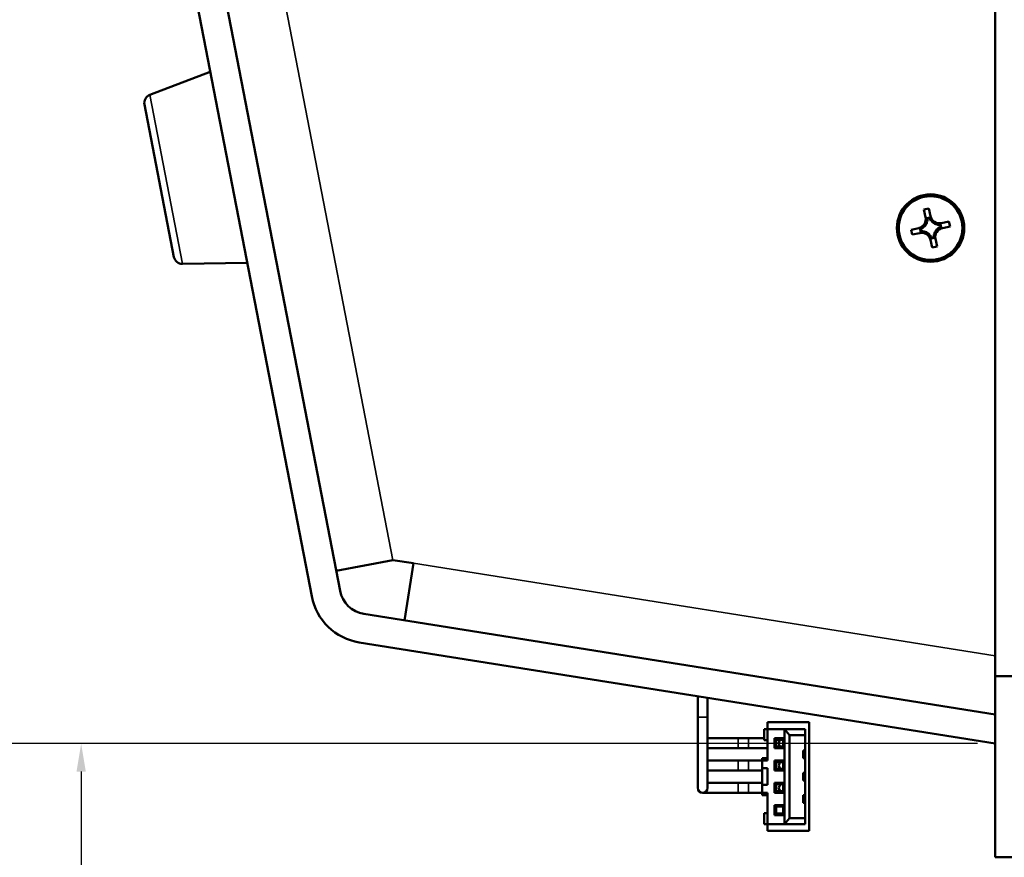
# Model space of a CAD drawing. Header units: inches. Extents: x 1.4 to 53.9, y 1.3 to 58.
# Tile 64 of 227: x 5.2 to 8.7, y 37 to 40. Entities that reach past the tile are written whole.
import ezdxf

# ---------------------------------------------------------------- set-up
doc = ezdxf.new("R2010")
doc.units = ezdxf.units.IN
doc.header["$MEASUREMENT"] = 0
for name, color, linetype, lineweight in [('Dimension (ANSI)', 7, 'Continuous', 25), ('Visible (ANSI)', 7, 'Continuous', 50), ('Visible Narrow (ANSI)', 7, 'Continuous', 35)]:
    doc.layers.add(name, color=color, linetype=linetype, lineweight=lineweight)
doc.styles.add('Note Text (ANSI)', font='tahoma.ttf')
doc.dimstyles.new('Default (ANSI)', dxfattribs={"dimtxt": 0.25, "dimasz": 0.098425, "dimexe": 0.125, "dimexo": 0.0625, "dimgap": 0.031496, "dimtad": 0, "dimtih": 1, "dimtoh": 1, "dimrnd": 1e-08, "dimzin": 4, "dimdsep": 46, "dimtxsty": 'Note Text (ANSI)', "dimcen": 0.09, "dimdle": 0.393701, "dimclrd": 256, "dimclre": 256, "dimclrt": 256, "dimadec": 0, "dimazin": 1, "dimtfac": 1, "dimtofl": 0, "dimtmove": 0, "dimatfit": 3, "dimfxl": 1, "dimtolj": 1, "dimtzin": 4, "dimlwd": -1, "dimlwe": -1, "dimarcsym": 0})

# ---------------------------------------------------------------- blocks, each defined once
blk = doc.blocks.new('*D13')
at = {"layer": 'Defpoints', "color": 0, "transparency": 16777216}
for p in [(7.0049, 53.091), (2.3592, 37.4324), (8.6505, 37.4324)]:
    blk.add_point(p, dxfattribs=at)
at = {"layer": 'Dimension (ANSI)', "transparency": 16777216}
for p, q in [((6.9424, 53.091), (2.2342, 53.091)), ((2.3592, 52.9925), (2.3592, 45.4567)), ((2.3592, 37.5308), (2.3592, 45.0666)), ((8.588, 37.4324), (2.2342, 37.4324))]:
    blk.add_line(p, q, dxfattribs=at)
for points in [[(2.3428, 52.9925), (2.3756, 52.9925), (2.3592, 53.091)], [(2.3428, 37.5308), (2.3756, 37.5308), (2.3592, 37.4324)]]:
    blk.add_solid(points, dxfattribs=at)
at = {"layer": 'Dimension (ANSI)', "transparency": 16777216, "insert": (1.3518, 45.4252), "char_height": 0.25, "attachment_point": 1, "style": 'Note Text (ANSI)'}
blk.add_mtext('\\A1;15.66 [397.7]', dxfattribs=at)
blk = doc.blocks.new('*D14')
at = {"layer": 'Defpoints', "color": 0, "transparency": 16777216}
for p in [(8.6505, 37.4324), (5.4221, 36.3811), (8.6505, 36.3811)]:
    blk.add_point(p, dxfattribs=at)
at = {"layer": 'Dimension (ANSI)', "transparency": 16777216}
for p, q in [((8.588, 37.4324), (5.2971, 37.4324)), ((5.4221, 37.3339), (5.4221, 36.4795)), ((8.588, 36.3811), (5.2971, 36.3811)), ((5.4221, 35.9941), (5.4221, 36.3811)), ((5.5205, 35.9941), (5.4221, 35.9941))]:
    blk.add_line(p, q, dxfattribs=at)
for points in [[(5.4057, 37.3339), (5.4385, 37.3339), (5.4221, 37.4324)], [(5.4057, 36.4795), (5.4385, 36.4795), (5.4221, 36.3811)]]:
    blk.add_solid(points, dxfattribs=at)
at = {"layer": 'Dimension (ANSI)', "transparency": 16777216, "insert": (5.552, 36.1577), "char_height": 0.25, "attachment_point": 1, "style": 'Note Text (ANSI)'}
blk.add_mtext('\\A1;1.05 [26.7]', dxfattribs=at)
blk = doc.blocks.new('*D15')
at = {"layer": 'Defpoints', "color": 0, "transparency": 16777216}
for p in [(8.9255, 52.9111), (3.479, 52.2048), (7.3015, 49.5106), (8.9255, 24.0539)]:
    blk.add_point(p, dxfattribs=at)
at = {"layer": 'Dimension (ANSI)', "transparency": 16777216}
blk.add_line((8.9255, 52.8486), (8.9255, 49.4374), dxfattribs=at)
for start, end in [(90.22108, 94.86002), (96.09062, 100.72892)]:
    blk.add_arc((8.9255, 24.0539), 25.5085, start, end, dxfattribs=at)
for points in [[(8.827, 49.5786), (8.8271, 49.5458), (8.9255, 49.5624)], [(4.1798, 49.1004), (4.1736, 49.1326), (4.0801, 49.098)]]:
    blk.add_solid(points, dxfattribs=at)
at = {"layer": 'Dimension (ANSI)', "transparency": 16777216, "insert": (6.2505, 49.5714), "char_height": 0.25, "attachment_point": 1, "style": 'Note Text (ANSI)'}
blk.add_mtext('\\A1;11°', dxfattribs=at)

msp = doc.modelspace()

# ---------------------------------------------------------------- linework, layer by layer
at = {"layer": 'Visible (ANSI)'}
for p, q in [((8.6505, 52.9111), (8.6505, 37.6711)), ((6.3364, 37.972), (3.579, 52.2241)), ((3.479, 52.2048), (6.2364, 37.9527)), ((5.6645, 39.723), (5.8781, 39.8047)), ((5.75, 39.1508), (5.6458, 39.6893)), ((8.3991, 39.3181), (8.4167, 39.3219)), ((8.4049, 39.2912), (8.3991, 39.3181)), ((8.4167, 39.3219), (8.4225, 39.295)), ((8.4104, 39.2761), (8.4083, 39.2756)), ((8.4196, 39.2902), (8.4096, 39.288)), ((8.4186, 39.2884), (8.4113, 39.2868)), ((8.4259, 39.2794), (8.4238, 39.279)), ((8.4455, 39.2651), (8.445, 39.2672)), ((8.4606, 39.2706), (8.4875, 39.2764)), ((8.4875, 39.2764), (8.4913, 39.2588)), ((8.3536, 39.2473), (8.3805, 39.2531)), ((8.3574, 39.2297), (8.3536, 39.2473)), ((8.3843, 39.2355), (8.3574, 39.2297)), ((8.3854, 39.2502), (8.3875, 39.2402)), ((8.3872, 39.2492), (8.3887, 39.2419)), ((8.3961, 39.2565), (8.3965, 39.2544)), ((8.3994, 39.241), (8.3999, 39.2389)), ((8.4488, 39.2496), (8.4484, 39.2517)), ((8.4578, 39.2569), (8.4562, 39.2642)), ((8.4596, 39.2559), (8.4574, 39.2659)), ((8.4913, 39.2588), (8.4644, 39.253)), ((8.419, 39.2267), (8.4211, 39.2271)), ((8.4282, 39.1842), (8.4224, 39.2111)), ((8.4253, 39.216), (8.4353, 39.2181)), ((8.4263, 39.2178), (8.4336, 39.2193)), ((8.4345, 39.23), (8.4366, 39.2305)), ((8.44, 39.2149), (8.4458, 39.188)), ((8.4458, 39.188), (8.4282, 39.1842)), ((5.7799, 39.1265), (6.0086, 39.1303)), ((6.3229, 38.0421), (6.523, 38.0808)), ((6.5962, 38.0691), (6.523, 38.0808)), ((6.5642, 37.8678), (6.5962, 38.0691)), ((8.6505, 37.5355), (6.4205, 37.8907)), ((6.4044, 37.7901), (8.6505, 37.4324)), ((8.9255, 37.6711), (8.6505, 37.6711)), ((8.6505, 37.6711), (8.6505, 37.0311)), ((7.6, 37.526), (7.6, 37.5997)), ((7.635, 37.526), (7.635, 37.5941)), ((7.6, 37.526), (7.6, 37.276)), ((7.635, 37.276), (7.635, 37.526)), ((7.8459, 37.5077), (7.8459, 37.484)), ((7.8459, 37.5077), (7.9936, 37.5077)), ((7.9936, 37.5077), (7.9936, 37.1242)), ((7.8459, 37.484), (7.8341, 37.484)), ((7.8341, 37.484), (7.8341, 37.4447)), ((7.8459, 37.484), (7.8459, 37.373)), ((7.8459, 37.484), (7.9069, 37.484)), ((7.9069, 37.484), (7.9798, 37.484)), ((7.9247, 37.4624), (7.9069, 37.484)), ((7.9069, 37.4518), (7.9069, 37.484)), ((7.9247, 37.4624), (7.9798, 37.4624)), ((7.9247, 37.4624), (7.9247, 37.1695)), ((7.9798, 37.4624), (7.9798, 37.484)), ((7.9798, 37.4624), (7.9798, 37.4085)), ((7.7425, 37.4515), (7.635, 37.4515)), ((7.7794, 37.4515), (7.7425, 37.4515)), ((7.8341, 37.4515), (7.7794, 37.4515)), ((7.8459, 37.4447), (7.8341, 37.4447)), ((7.9069, 37.4518), (7.8715, 37.4518)), ((7.877, 37.4463), (7.8715, 37.4518)), ((7.8715, 37.4518), (7.8715, 37.4163)), ((7.877, 37.4463), (7.877, 37.4218)), ((7.9014, 37.4463), (7.877, 37.4463)), ((7.9014, 37.4463), (7.9069, 37.4518)), ((7.9014, 37.4218), (7.9014, 37.4463)), ((7.9069, 37.4163), (7.9069, 37.4518)), ((7.635, 37.4165), (7.7425, 37.4165)), ((7.7794, 37.4165), (7.7425, 37.4165)), ((7.7794, 37.4165), (7.8459, 37.4165)), ((7.877, 37.4218), (7.8715, 37.4163)), ((7.9069, 37.4163), (7.8715, 37.4163)), ((7.877, 37.4218), (7.9014, 37.4218)), ((7.9014, 37.4218), (7.9069, 37.4163)), ((7.9069, 37.373), (7.9069, 37.4163)), ((7.9719, 37.4085), (7.9719, 37.3809)), ((7.9798, 37.4085), (7.9719, 37.4085)), ((7.9798, 37.4085), (7.9798, 37.3809)), ((7.7425, 37.3725), (7.635, 37.3725)), ((7.7794, 37.3725), (7.7425, 37.3725)), ((7.8282, 37.3725), (7.7794, 37.3725)), ((7.8459, 37.3809), (7.8282, 37.3809)), ((7.8282, 37.3809), (7.8282, 37.373)), ((7.8282, 37.373), (7.8282, 37.3455)), ((7.8459, 37.373), (7.8282, 37.373)), ((7.9069, 37.373), (7.8715, 37.373)), ((7.877, 37.3675), (7.8715, 37.373)), ((7.8715, 37.373), (7.8715, 37.3376)), ((7.9014, 37.3675), (7.877, 37.3675)), ((7.877, 37.3675), (7.877, 37.3431)), ((7.9014, 37.3675), (7.9069, 37.373)), ((7.9014, 37.3431), (7.9014, 37.3675)), ((7.9069, 37.3376), (7.9069, 37.373)), ((7.9798, 37.3809), (7.9719, 37.3809)), ((7.9798, 37.3809), (7.9798, 37.3297)), ((7.635, 37.3375), (7.7425, 37.3375)), ((7.7794, 37.3375), (7.7425, 37.3375)), ((7.7794, 37.3375), (7.8282, 37.3375)), ((7.8282, 37.3455), (7.8282, 37.2864)), ((7.8459, 37.3455), (7.8282, 37.3455)), ((7.8459, 37.2864), (7.8459, 37.3455)), ((7.877, 37.3431), (7.8715, 37.3376)), ((7.9069, 37.3376), (7.8715, 37.3376)), ((7.877, 37.3431), (7.9014, 37.3431)), ((7.9014, 37.3431), (7.9069, 37.3376)), ((7.9069, 37.2943), (7.9069, 37.3376)), ((7.9719, 37.3022), (7.9719, 37.3297)), ((7.9798, 37.3297), (7.9719, 37.3297)), ((7.9798, 37.3297), (7.9798, 37.3022)), ((7.7425, 37.2935), (7.635, 37.2935)), ((7.7794, 37.2935), (7.7425, 37.2935)), ((7.8282, 37.2935), (7.7794, 37.2935)), ((7.8282, 37.2864), (7.8282, 37.2588)), ((7.8282, 37.2864), (7.8459, 37.2864)), ((7.9069, 37.2943), (7.8715, 37.2943)), ((7.877, 37.2888), (7.8715, 37.2943)), ((7.8715, 37.2943), (7.8715, 37.2588)), ((7.9014, 37.2888), (7.877, 37.2888)), ((7.877, 37.2888), (7.877, 37.2644)), ((7.9014, 37.2888), (7.9069, 37.2943)), ((7.9014, 37.2644), (7.9014, 37.2888)), ((7.9069, 37.2588), (7.9069, 37.2943)), ((7.9798, 37.3022), (7.9719, 37.3022)), ((7.9798, 37.3022), (7.9798, 37.251)), ((7.6175, 37.2585), (7.7425, 37.2585)), ((7.7794, 37.2585), (7.7425, 37.2585)), ((7.7794, 37.2585), (7.8282, 37.2585)), ((7.8282, 37.251), (7.8282, 37.2588)), ((7.8282, 37.2588), (7.8459, 37.2588)), ((7.8282, 37.251), (7.8459, 37.251)), ((7.8459, 37.2588), (7.8459, 37.1478)), ((7.877, 37.2644), (7.8715, 37.2588)), ((7.9069, 37.2588), (7.8715, 37.2588)), ((7.877, 37.2644), (7.9014, 37.2644)), ((7.9014, 37.2644), (7.9069, 37.2588)), ((7.9069, 37.2155), (7.9069, 37.2588)), ((7.9719, 37.251), (7.9719, 37.2234)), ((7.9798, 37.251), (7.9719, 37.251)), ((7.9798, 37.251), (7.9798, 37.2234)), ((7.9069, 37.2155), (7.8715, 37.2155)), ((7.877, 37.21), (7.8715, 37.2155)), ((7.8715, 37.2155), (7.8715, 37.1801)), ((7.9014, 37.21), (7.9069, 37.2155)), ((7.9069, 37.1801), (7.9069, 37.2155)), ((7.9798, 37.2234), (7.9719, 37.2234)), ((7.9798, 37.2234), (7.9798, 37.1695)), ((7.8459, 37.1872), (7.8341, 37.1872)), ((7.8341, 37.1872), (7.8341, 37.1478)), ((7.877, 37.1856), (7.8715, 37.1801)), ((7.9069, 37.1801), (7.8715, 37.1801)), ((7.9014, 37.21), (7.877, 37.21)), ((7.877, 37.21), (7.877, 37.1856)), ((7.877, 37.1856), (7.9014, 37.1856)), ((7.9014, 37.1856), (7.9014, 37.21)), ((7.9014, 37.1856), (7.9069, 37.1801)), ((7.9069, 37.1478), (7.9069, 37.1801)), ((7.8459, 37.1478), (7.8341, 37.1478)), ((7.8459, 37.1242), (7.8459, 37.1478)), ((7.8459, 37.1478), (7.9069, 37.1478)), ((7.9247, 37.1695), (7.9069, 37.1478)), ((7.9069, 37.1478), (7.9798, 37.1478)), ((7.9247, 37.1695), (7.9798, 37.1695)), ((7.9798, 37.1695), (7.9798, 37.1478)), ((7.8459, 37.1242), (7.9936, 37.1242)), ((8.6505, 37.0311), (8.7155, 37.0311))]:
    msp.add_line(p, q, dxfattribs=at)
for radius in [0.119, 0.1125]:
    msp.add_circle((8.4225, 39.2531), radius, dxfattribs=at)
for centre, radius, start, end in [((5.6752, 39.695), 0.03, 110.95, 190.95), ((8.3737, 39.2844), 0.032, 282.29, 12.29), ((8.3737, 39.2844), 0.0377, 314.1747, 340.4053), ((8.3737, 39.2844), 0.0377, 347.2476, 3.6117), ((8.4538, 39.3018), 0.0377, 200.9683, 217.3324), ((8.4538, 39.3018), 0.032, 192.29, 282.29), ((8.4538, 39.3018), 0.0377, 224.1747, 250.4053), ((8.3911, 39.2043), 0.032, 12.29, 102.29), ((8.3737, 39.2844), 0.0377, 290.9683, 307.3324), ((8.3911, 39.2043), 0.0377, 77.2476, 93.6117), ((8.3911, 39.2043), 0.0377, 44.1747, 70.4053), ((8.4712, 39.2217), 0.0377, 134.1747, 160.4053), ((8.4712, 39.2217), 0.032, 102.29, 192.29), ((8.4538, 39.3018), 0.0377, 257.2476, 273.6117), ((8.4712, 39.2217), 0.0377, 110.9683, 127.3324), ((8.3911, 39.2043), 0.0377, 20.9683, 37.3324), ((8.4712, 39.2217), 0.0377, 167.2476, 183.6117), ((5.7794, 39.1565), 0.03, 190.95, 270.95), ((6.4365, 37.9914), 0.2038, 190.95, 260.95), ((6.4365, 37.9914), 0.1019, 190.95, 260.95), ((7.9044, 37.434), 0.0175, 135.7802, 224.2198), ((7.9044, 37.355), 0.0175, 134.5808, 223.0444), ((7.9044, 37.276), 0.0175, 133.3554, 221.8911), ((7.6175, 37.276), 0.0175, 180, 0)]:
    msp.add_arc(centre, radius, start, end, dxfattribs=at)
for centre, major_axis, start_param, end_param in [((8.3747, 39.2798), (-0.0077, 0.0354), 4.397645, 4.728932), ((8.4548, 39.2972), (0.0077, -0.0354), 4.695846, 5.027133), ((8.3783, 39.2854), (0.0354, 0.0077), 4.695846, 5.027133), ((8.3958, 39.2053), (-0.0354, -0.0077), 4.397645, 4.728932), ((8.4492, 39.3008), (0.0354, 0.0077), 4.397645, 4.728932), ((8.4666, 39.2207), (-0.0354, -0.0077), 4.695846, 5.027133), ((8.3901, 39.2089), (-0.0077, 0.0354), 4.695846, 5.027133), ((8.4702, 39.2264), (0.0077, -0.0354), 4.397645, 4.728932)]:
    msp.add_ellipse(centre, major_axis=major_axis, ratio=0.9914, start_param=start_param, end_param=end_param, dxfattribs=at)
for points in [[(8.4092, 39.2718), (8.4069, 39.2823), (8.4049, 39.2912)], [(8.4225, 39.295), (8.4245, 39.2861), (8.4268, 39.2756)], [(8.4411, 39.2663), (8.4517, 39.2686), (8.4606, 39.2706)], [(8.3805, 39.2531), (8.3894, 39.2551), (8.3999, 39.2574)], [(8.4038, 39.2398), (8.3932, 39.2375), (8.3843, 39.2355)], [(8.4357, 39.2344), (8.438, 39.2238), (8.44, 39.2149)], [(8.4644, 39.253), (8.4555, 39.251), (8.445, 39.2488)], [(8.4224, 39.2111), (8.4204, 39.22), (8.4181, 39.2305)]]:
    msp.add_rational_spline(points, [1, 1.0434797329, 1], degree=2, dxfattribs=at)
for points in [[(8.4096, 39.288), (8.4104, 39.2874), (8.4113, 39.2868)], [(8.4196, 39.2902), (8.4191, 39.2893), (8.4186, 39.2884)], [(8.3854, 39.2502), (8.3862, 39.2497), (8.3872, 39.2492)], [(8.3875, 39.2402), (8.3881, 39.2411), (8.3887, 39.2419)], [(8.4574, 39.2659), (8.4568, 39.2651), (8.4562, 39.2642)], [(8.4596, 39.2559), (8.4587, 39.2564), (8.4578, 39.2569)], [(8.4253, 39.216), (8.4258, 39.2168), (8.4263, 39.2178)], [(8.4353, 39.2181), (8.4345, 39.2187), (8.4336, 39.2193)]]:
    msp.add_open_spline(points, degree=2, dxfattribs=at)
at = {"layer": 'Visible Narrow (ANSI)'}
for p, q in [((6.523, 38.0808), (3.7985, 52.1628)), ((5.6645, 39.723), (5.7799, 39.1265)), ((8.6505, 37.7419), (6.5962, 38.0691)), ((7.6, 37.526), (7.635, 37.526)), ((7.7425, 37.4165), (7.7425, 37.4515)), ((7.7794, 37.4165), (7.7794, 37.4515)), ((7.7425, 37.3375), (7.7425, 37.3725)), ((7.7794, 37.3375), (7.7794, 37.3725)), ((7.7425, 37.2585), (7.7425, 37.2935)), ((7.7794, 37.2585), (7.7794, 37.2935))]:
    msp.add_line(p, q, dxfattribs=at)

# ---------------------------------------------------------------- dimensions: what is measured, and where the dimension line sits
at = {"layer": 'Dimension (ANSI)'}
for base, p1, p2, override, picture, middle in [((2.3592, 37.4324), (7.0049, 53.091), (8.6505, 37.4324), {"dimdec": 2, "dimtp": 0, "dimtm": 0, "dimtdec": 2, "dimatfit": 1}, '*D13', (2.3592, 45.2617)), ((5.4221, 36.3811), (8.6505, 37.4324), (8.6505, 36.3811), {"dimdec": 2, "dimtp": 0, "dimtm": 0, "dimtdec": 2, "dimtmove": 1, "dimatfit": 2}, '*D14', (5.4381, 35.9941))]:
    dim = msp.add_linear_dim(base=base, p1=p1, p2=p2, angle=90, dimstyle='Default (ANSI)', override=override, dxfattribs=at)
    dim.commit()
    dim.dimension.update_dxf_attribs({"geometry": picture, "text_midpoint": middle, "dimtype": 160})
dim = msp.add_angular_dim_3p(base=(7.3015, 49.5106), center=(8.9255, 24.0539), p1=(8.9255, 52.9111), p2=(3.479, 52.2048), dimstyle='Default (ANSI)', override={"dimse2": 1, "dimadec": 0, "dimtp": 0, "dimtm": 0, "dimtdec": 0}, dxfattribs=at)
dim.commit()
dim.dimension.update_dxf_attribs({"geometry": '*D15', "text_midpoint": (6.4917, 49.446), "dimtype": 165})

doc.saveas('drawing.dxf')
